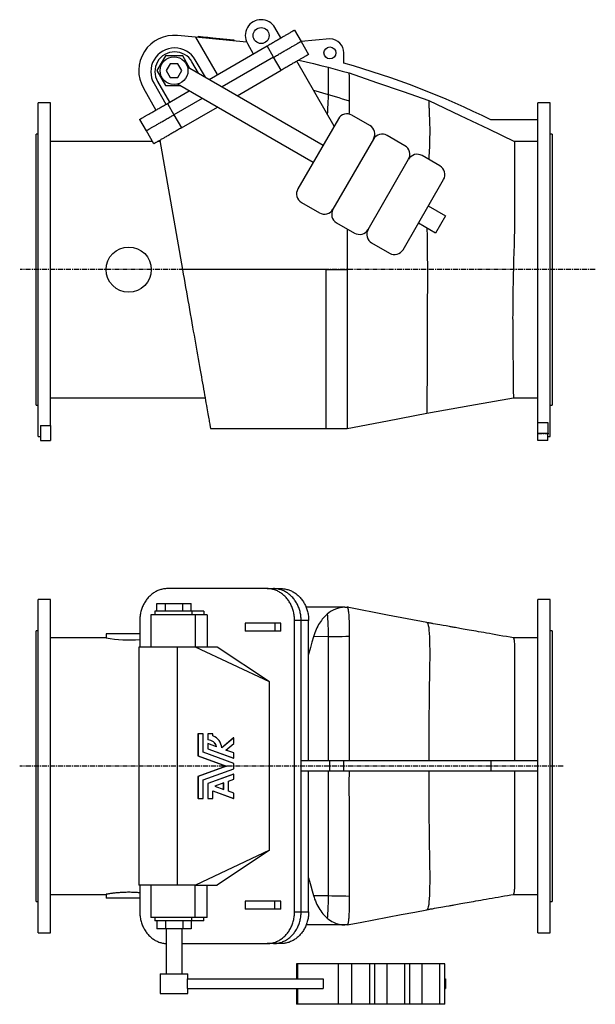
# Model space of a CAD drawing. Extents: x 368 to 3208, y 162 to 2687.
# Tile 1 of 2: x 368 to 1818, y 162 to 2642. Entities that reach past the tile are written whole.
import ezdxf

# ---------------------------------------------------------------- set-up
doc = ezdxf.new("R2010")
doc.units = 0
doc.linetypes.add('CENTERX2', pattern=[20.32, 12.7, -2.54, 2.54, -2.54])
doc.layers.get('0').update_dxf_attribs({"linetype": 'CONTINUOUS'})
doc.layers.add('FORMAT', color=7, linetype='CONTINUOUS')

msp = doc.modelspace()

# ---------------------------------------------------------------- linework, layer by layer
at = {"color": 7, "linetype": 'CONTINUOUS'}
for p, q in [((1025.5, 2596.4), (1010.5, 2622.4)), ((1060.1, 2616.4), (1076.6, 2587.8)), ((811, 2598.2), (765.2, 2602.6)), ((811, 2598.2), (865.3, 2504)), ((939.5, 2585.8), (811, 2598.2)), ((817.2, 2600.6), (816.9, 2597.6)), ((817.2, 2600.6), (829.7, 2599.4)), ((829.7, 2599.4), (829.4, 2596.4)), ((829.7, 2599.4), (842.1, 2598.2)), ((842.1, 2598.2), (841.8, 2595.2)), ((842.1, 2598.2), (854.6, 2597)), ((854.6, 2597), (854.3, 2594)), ((854.6, 2597), (906.8, 2591.9)), ((906.8, 2591.9), (906.5, 2588.9)), ((941.2, 2582.4), (956.2, 2556.4)), ((1149.3, 2593.8), (1076.6, 2587.8)), ((1076.6, 2587.8), (1095.6, 2554.9)), ((844.7, 2492), (990.9, 2576.4)), ((1007.4, 2547.8), (990.9, 2576.4)), ((1184.3, 2532.8), (1184.3, 2558.8)), ((735.1, 2551.5), (713.4, 2514)), ((778.4, 2551.5), (735.1, 2551.5)), ((746.9, 2531), (737.1, 2514)), ((766.5, 2531), (746.9, 2531)), ((776.3, 2514), (766.5, 2531)), ((796.7, 2519.8), (778.4, 2551.5)), ((818.3, 2507.3), (801.5, 2536.4)), ((835.6, 2497.3), (810.2, 2541.4)), ((1007.4, 2547.8), (877.7, 2473)), ((1026.4, 2514.9), (1007.4, 2547.8)), ((1159.8, 2374.2), (1065.5, 2537.6)), ((713.4, 2514), (735.1, 2476.5)), ((737.1, 2514), (746.9, 2497)), ((766.5, 2497), (776.3, 2514)), ((790.4, 2523.4), (1132.1, 2326.1)), ((915.7, 2451), (1026.4, 2514.9)), ((706.2, 2481.4), (736.2, 2429.4)), ((714.9, 2486.4), (744.9, 2434.4)), ((746.9, 2497), (766.5, 2497)), ((679.6, 2469.5), (711.1, 2414.9)), ((735.1, 2476.5), (771.7, 2476.5)), ((739.7, 2431.4), (794.7, 2463.2)), ((1107.1, 2282.8), (765.4, 2480.1)), ((1107.6, 2464.6), (1144.9, 2454.2)), ((445.3, 2432.8), (414.3, 2432.8)), ((414.3, 2012.8), (414.3, 2432.8)), ((445.3, 1620.5), (445.3, 2432.8)), ((739.7, 2431.4), (756.2, 2402.8)), ((827.7, 2444.1), (756.2, 2402.8)), ((1704.3, 2432.8), (1673.3, 2432.8)), ((1673.3, 1627.9), (1673.3, 2432.8)), ((1704.3, 2012.8), (1704.3, 2432.8)), ((775.2, 2369.9), (865.7, 2422.2)), ((686.9, 2362.8), (670.4, 2391.4)), ((756.2, 2402.8), (775.2, 2369.9)), ((1170.6, 2392.8), (1068.6, 2216.1)), ((1249.8, 2376), (1204.7, 2402)), ((1673.3, 2389.8), (1554.9, 2389.8)), ((705.9, 2329.9), (686.9, 2362.8)), ((414.3, 2353.8), (409.3, 2353.8)), ((409.3, 2012.8), (409.3, 2353.8)), ((702.5, 2335.8), (445.3, 2335.8)), ((720.8, 2335.8), (716.2, 2335.8)), ((720.4, 2338.3), (777.8, 2012.8)), ((1258.9, 2341.8), (1156.9, 2165.1)), ((1338.1, 2325), (1293.1, 2351)), ((1673.3, 2335.6), (1614.5, 2335.6)), ((1709.3, 2353.8), (1704.3, 2353.8)), ((1709.3, 2353.8), (1709.3, 1671.8)), ((1245.2, 2114.1), (1347.2, 2290.8)), ((1426.4, 2274), (1381.4, 2300)), ((1333.6, 2063.1), (1435.6, 2239.8)), ((1077.7, 2182), (1122.8, 2156)), ((1397.1, 2173.1), (1440.4, 2148.1)), ((1440.4, 2148.1), (1415.4, 2104.8)), ((1166.1, 2131), (1211.1, 2105)), ((1192.5, 2115.7), (1192.5, 2012.8)), ((1415.4, 2104.8), (1372.1, 2129.8)), ((1254.4, 2080), (1299.4, 2054)), ((409.3, 1671.8), (409.3, 2012.8)), ((414.3, 1592.8), (414.3, 2012.8)), ((1139.3, 2012.8), (777.8, 2012.8)), ((1139.3, 2012.8), (1139.3, 1612.8)), ((1139.3, 2012.8), (1192.5, 2012.8)), ((1704.3, 1592.8), (1704.3, 2012.8)), ((445.3, 1689.8), (834.7, 1689.8)), ((1611.3, 1689.8), (1673.3, 1689.8)), ((409.3, 1671.8), (414.3, 1671.8)), ((1704.3, 1671.8), (1709.3, 1671.8)), ((420.3, 1620.5), (445.3, 1620.5)), ((420.3, 1620.5), (420.3, 1582.8)), ((445.3, 1620.5), (445.3, 1582.8)), ((848.3, 1612.8), (1139.3, 1612.8)), ((1139.3, 1612.8), (1192.5, 1612.8)), ((1673.3, 1600.4), (1673.3, 1627.9)), ((1673.3, 1627.9), (1698.3, 1627.9)), ((1698.3, 1627.9), (1698.3, 1600.4)), ((414.3, 1592.8), (420.3, 1592.8)), ((1673.3, 1582.8), (1673.3, 1600.4)), ((1698.3, 1600.4), (1673.3, 1600.4)), ((1698.3, 1582.8), (1698.3, 1600.4)), ((1698.3, 1592.8), (1704.3, 1592.8)), ((420.3, 1582.8), (445.3, 1582.8)), ((1698.3, 1582.8), (1673.3, 1582.8)), ((990.9, 1209.2), (739.7, 1209.2)), ((990.9, 1209.2), (1007.4, 1209.2)), ((1007.4, 1209.2), (1026.4, 1209.2)), ((445.3, 1182.2), (414.3, 1182.2)), ((414.3, 342.2), (414.3, 1182.2)), ((445.3, 342.2), (445.3, 1182.2)), ((713.4, 1152.2), (713.4, 1172.2)), ((713.4, 1172.2), (735.1, 1172.2)), ((735.1, 1152.2), (735.1, 1172.2)), ((735.1, 1172.2), (778.4, 1172.2)), ((778.4, 1152.2), (778.4, 1172.2)), ((778.4, 1172.2), (800, 1172.2)), ((800, 1152.2), (800, 1172.2)), ((1704.3, 1182.2), (1673.3, 1182.2)), ((1673.3, 342.2), (1673.3, 1182.2)), ((1704.3, 342.2), (1704.3, 1182.2)), ((698.2, 1143.2), (698.2, 1062.2)), ((810.2, 1143.2), (698.2, 1143.2)), ((708.2, 1152.2), (708.2, 1143.2)), ((801.5, 1152.2), (708.2, 1152.2)), ((831.5, 1152.2), (801.5, 1152.2)), ((801.5, 1152.2), (801.5, 1143.2)), ((840.2, 1143.2), (810.2, 1143.2)), ((810.2, 1143.2), (810.2, 1062.2)), ((831.5, 1152.2), (831.5, 1143.2)), ((840.2, 1143.2), (840.2, 1062.2)), ((1186.5, 1162.2), (1089.5, 1162.2)), ((1186.5, 1162.2), (1192.5, 1162.2)), ((1195.5, 1162.2), (1192.5, 1162.2)), ((1195.5, 1162.2), (1195.5, 1161.6)), ((670.4, 1129.2), (670.4, 1062.2)), ((935.9, 1122.2), (935.9, 1102.2)), ((1010.5, 1122.2), (935.9, 1122.2)), ((1025.5, 1122.2), (1010.5, 1122.2)), ((1010.5, 1122.2), (1010.5, 1102.2)), ((1025.5, 1102.2), (1025.5, 1122.2)), ((1060.1, 395.2), (1060.1, 1129.2)), ((1076.6, 1129.2), (1060.1, 1129.2)), ((1076.6, 775.2), (1076.6, 1129.2)), ((1095.6, 1129.2), (1076.6, 1129.2)), ((1095.6, 775.2), (1095.6, 1129.2)), ((1393.6, 1123.8), (1393.6, 1123.8)), ((414.3, 1103.2), (409.3, 1103.2)), ((409.3, 421.2), (409.3, 1103.2)), ((585.3, 1095.2), (585.3, 1085.2)), ((670.4, 1095.2), (585.3, 1095.2)), ((1010.5, 1102.2), (935.9, 1102.2)), ((1025.5, 1102.2), (1010.5, 1102.2)), ((1709.3, 1103.2), (1704.3, 1103.2)), ((1709.3, 1103.2), (1709.3, 421.2)), ((585.3, 1085.2), (445.3, 1085.2)), ((1144.9, 1088.5), (1107.6, 1087.8)), ((1673.3, 1085.2), (1611.3, 1085.2)), ((667.7, 1062.2), (667.7, 462.2)), ((765.2, 1062.2), (667.7, 1062.2)), ((811, 1062.2), (765.2, 1062.2)), ((765.2, 462.2), (765.2, 1062.2)), ((997.4, 974.2), (811, 1062.2)), ((865.3, 1062.2), (811, 1062.2)), ((997.4, 974.2), (865.3, 1062.2)), ((997.4, 550.2), (997.4, 974.2)), ((816.9, 843.5), (816.9, 788.2)), ((817.2, 843.5), (816.9, 843.5)), ((817.2, 843.5), (817.2, 788.2)), ((829.7, 843.5), (817.2, 843.5)), ((829.7, 797), (829.7, 843.5)), ((841.8, 843.5), (841.8, 828.2)), ((842.1, 843.5), (841.8, 843.5)), ((842.1, 843.5), (842.1, 828.2)), ((854.6, 843.5), (842.1, 843.5)), ((854.6, 838.4), (854.6, 843.5)), ((842.1, 828.2), (841.8, 828.2)), ((841.8, 819), (841.8, 805.7)), ((842.1, 819), (841.8, 819)), ((842.1, 819), (842.1, 805.7)), ((863.9, 811), (842.1, 819)), ((906.5, 833.3), (876.9, 808.3)), ((906.8, 833.3), (876.9, 808.1)), ((887.4, 802.4), (906.8, 818.8)), ((906.8, 833.3), (906.5, 833.3)), ((906.8, 818.8), (906.8, 833.3)), ((906.8, 768.8), (829.7, 797)), ((841.8, 805.7), (906.5, 782.1)), ((842.1, 805.7), (841.8, 805.7)), ((842.1, 805.7), (906.8, 782.1)), ((906.8, 795.3), (887.4, 802.4)), ((906.8, 782.1), (906.8, 795.3)), ((816.9, 788.2), (888.1, 762.2)), ((817.2, 788.2), (816.9, 788.2)), ((817.2, 788.2), (888.4, 762.2)), ((906.8, 782.1), (906.5, 782.1)), ((1076.6, 749.2), (1076.6, 775.2)), ((1149.3, 775.2), (1076.6, 775.2)), ((1149.3, 749.2), (1149.3, 775.2)), ((1184.3, 775.2), (1149.3, 775.2)), ((1184.3, 749.2), (1184.3, 775.2)), ((1554.9, 775.2), (1184.3, 775.2)), ((1554.9, 775.2), (1554.9, 749.2)), ((1673.3, 775.2), (1554.9, 775.2)), ((888.1, 762.2), (816.9, 736.2)), ((888.4, 762.2), (817.2, 736.2)), ((829.7, 727.4), (906.8, 755.6)), ((888.4, 762.2), (888.1, 762.2)), ((906.8, 755.6), (906.8, 768.8)), ((1149.3, 749.2), (1076.6, 749.2)), ((1076.6, 395.2), (1076.6, 749.2)), ((1095.6, 395.2), (1095.6, 749.2)), ((1184.3, 749.2), (1149.3, 749.2)), ((1554.9, 749.2), (1184.3, 749.2)), ((1673.3, 749.2), (1554.9, 749.2)), ((816.9, 736.2), (816.9, 681)), ((817.2, 736.2), (816.9, 736.2)), ((817.2, 736.2), (817.2, 681)), ((829.7, 681), (829.7, 727.4)), ((906.5, 742.3), (841.8, 718.7)), ((906.8, 742.3), (842.1, 718.7)), ((881.7, 719.9), (859, 711.6)), ((881.4, 703.4), (881.4, 719.8)), ((881.7, 703.3), (881.7, 719.9)), ((894.1, 724.4), (906.8, 729.1)), ((894.1, 698.7), (894.1, 724.4)), ((906.8, 742.3), (906.5, 742.3)), ((906.8, 729.1), (906.8, 742.3)), ((841.8, 718.7), (841.8, 681)), ((842.1, 718.7), (841.8, 718.7)), ((842.1, 718.7), (842.1, 681)), ((854.6, 700.1), (906.8, 681)), ((854.6, 681), (854.6, 700.1)), ((854.6, 700), (906.5, 681)), ((859, 711.6), (881.7, 703.3)), ((906.8, 694.1), (894.1, 698.7)), ((817.2, 681), (816.9, 681)), ((817.2, 681), (829.7, 681)), ((842.1, 681), (841.8, 681)), ((842.1, 681), (854.6, 681)), ((906.8, 681), (906.5, 681)), ((906.8, 681), (906.8, 694.1)), ((997.4, 550.2), (811, 462.2)), ((997.4, 550.2), (865.3, 462.2)), ((765.2, 462.2), (667.7, 462.2)), ((670.4, 462.2), (670.4, 395.2)), ((698.2, 462.2), (698.2, 381.2)), ((811, 462.2), (765.2, 462.2)), ((810.2, 381.2), (810.2, 462.2)), ((811, 462.2), (865.3, 462.2)), ((840.2, 381.2), (840.2, 462.2)), ((445.3, 439.2), (585.3, 439.2)), ((585.3, 439.2), (585.3, 429.2)), ((670.4, 429.2), (585.3, 429.2)), ((935.9, 422.2), (935.9, 402.2)), ((1010.5, 422.2), (935.9, 422.2)), ((1025.5, 422.2), (1010.5, 422.2)), ((1010.5, 402.2), (1010.5, 422.2)), ((1025.5, 402.2), (1025.5, 422.2)), ((1107.6, 436.6), (1144.9, 435.9)), ((1611.3, 439.2), (1673.3, 439.2)), ((409.3, 421.2), (414.3, 421.2)), ((1010.5, 402.2), (935.9, 402.2)), ((1025.5, 402.2), (1010.5, 402.2)), ((1704.3, 421.2), (1709.3, 421.2)), ((810.2, 381.2), (698.2, 381.2)), ((708.2, 381.2), (708.2, 372.2)), ((801.5, 372.2), (708.2, 372.2)), ((713.4, 372.2), (713.4, 352.2)), ((735.1, 372.2), (735.1, 352.2)), ((778.4, 372.2), (778.4, 352.2)), ((800, 372.2), (800, 352.2)), ((801.5, 372.2), (801.5, 381.2)), ((831.5, 372.2), (801.5, 372.2)), ((840.2, 381.2), (810.2, 381.2)), ((831.5, 372.2), (831.5, 381.2)), ((1060.1, 395.2), (1076.6, 395.2)), ((1076.6, 395.2), (1095.6, 395.2)), ((735.1, 352.2), (713.4, 352.2)), ((778.4, 352.2), (735.1, 352.2)), ((736.7, 352.2), (736.7, 239.2)), ((776.7, 239.2), (776.7, 352.2)), ((800, 352.2), (778.4, 352.2)), ((1186.5, 362.2), (1089.5, 362.2)), ((1192.5, 362.2), (1186.5, 362.2)), ((1195.5, 362.2), (1192.5, 362.2)), ((1195.5, 362.8), (1195.5, 362.2)), ((414.3, 342.2), (445.3, 342.2)), ((1673.3, 342.2), (1704.3, 342.2)), ((776.7, 315.2), (990.9, 315.2)), ((1007.4, 315.2), (990.9, 315.2)), ((1026.4, 315.2), (1007.4, 315.2)), ((1065.2, 264.2), (1065.2, 226.7)), ((1068.6, 264.2), (1065.2, 264.2)), ((1170.6, 264.2), (1068.6, 264.2)), ((1068.6, 226.7), (1068.6, 264.2)), ((1204.7, 264.2), (1170.6, 264.2)), ((1170.6, 162.2), (1170.6, 264.2)), ((1249.8, 264.2), (1204.7, 264.2)), ((1204.7, 162.2), (1204.7, 264.2)), ((1262.3, 264.2), (1249.8, 264.2)), ((1249.8, 162.2), (1249.8, 264.2)), ((1262.3, 162.2), (1262.3, 264.2)), ((1293.1, 264.2), (1262.3, 264.2)), ((1338.1, 264.2), (1293.1, 264.2)), ((1293.1, 162.2), (1293.1, 264.2)), ((1350.6, 264.2), (1338.1, 264.2)), ((1338.1, 162.2), (1338.1, 264.2)), ((1350.6, 162.2), (1350.6, 264.2)), ((1381.4, 264.2), (1350.6, 264.2)), ((1426.4, 264.2), (1381.4, 264.2)), ((1381.4, 162.2), (1381.4, 264.2)), ((1438.9, 264.2), (1426.4, 264.2)), ((1426.4, 162.2), (1426.4, 264.2)), ((1438.9, 162.2), (1438.9, 264.2)), ((721.7, 239.2), (721.7, 189.2)), ((721.7, 239.2), (726.4, 239.2)), ((726.4, 239.2), (791.7, 239.2)), ((790.4, 201.7), (790.4, 226.7)), ((790.4, 226.7), (1132.1, 226.7)), ((791.7, 226.7), (791.7, 239.2)), ((1132.1, 226.7), (1132.1, 201.7)), ((1438.9, 226.7), (1440.4, 226.7)), ((1440.4, 226.7), (1440.4, 201.7)), ((790.4, 201.7), (1132.1, 201.7)), ((791.7, 189.2), (791.7, 201.7)), ((1065.2, 201.7), (1065.2, 162.2)), ((1068.6, 162.2), (1068.6, 201.7)), ((1438.9, 201.7), (1440.4, 201.7)), ((721.7, 189.2), (726.4, 189.2)), ((726.4, 189.2), (791.7, 189.2)), ((1068.6, 162.2), (1065.2, 162.2)), ((1170.6, 162.2), (1068.6, 162.2)), ((1204.7, 162.2), (1170.6, 162.2)), ((1249.8, 162.2), (1204.7, 162.2)), ((1262.3, 162.2), (1249.8, 162.2)), ((1293.1, 162.2), (1262.3, 162.2)), ((1338.1, 162.2), (1293.1, 162.2)), ((1350.6, 162.2), (1338.1, 162.2)), ((1381.4, 162.2), (1350.6, 162.2)), ((1426.4, 162.2), (1381.4, 162.2)), ((1438.9, 162.2), (1426.4, 162.2))]:
    msp.add_line(p, q, dxfattribs=at)
for points in [[(990.9, 2576.4), (993.3, 2577.8), (995.7, 2579.2), (998.1, 2580.6), (1000.5, 2582), (1002.9, 2583.4), (1005.3, 2584.7), (1007.6, 2586.1), (1009.9, 2587.4), (1012.3, 2588.8), (1014.5, 2590.1), (1016.8, 2591.4), (1019, 2592.7), (1021.2, 2594), (1023.4, 2595.2), (1025.5, 2596.4), (1027.6, 2597.6), (1029.6, 2598.8), (1031.6, 2599.9), (1033.5, 2601), (1035.4, 2602.1), (1037.2, 2603.2), (1039, 2604.2), (1040.7, 2605.2), (1042.3, 2606.1), (1043.9, 2607.1), (1045.4, 2607.9), (1046.9, 2608.8), (1048.3, 2609.6), (1049.6, 2610.3), (1050.9, 2611.1), (1052, 2611.7), (1053.1, 2612.4), (1054.1, 2613), (1055.1, 2613.5), (1056, 2614), (1056.7, 2614.5), (1057.5, 2614.9), (1058.1, 2615.2), (1058.6, 2615.5), (1059.1, 2615.8), (1059.5, 2616), (1059.8, 2616.2), (1060, 2616.3), (1060.1, 2616.4), (1060.1, 2616.4)], [(1007.4, 2547.8), (1009.8, 2549.2), (1012.2, 2550.6), (1014.6, 2552), (1017, 2553.4), (1019.4, 2554.8), (1021.8, 2556.2), (1024.1, 2557.5), (1026.4, 2558.9), (1028.8, 2560.2), (1031, 2561.5), (1033.3, 2562.8), (1035.5, 2564.1), (1037.7, 2565.4), (1039.9, 2566.6), (1042, 2567.8), (1044.1, 2569), (1046.1, 2570.2), (1048.1, 2571.3), (1050, 2572.5), (1051.9, 2573.5), (1053.7, 2574.6), (1055.5, 2575.6), (1057.2, 2576.6), (1058.8, 2577.6), (1060.4, 2578.5), (1061.9, 2579.4), (1063.4, 2580.2), (1064.8, 2581), (1066.1, 2581.8), (1067.4, 2582.5), (1068.5, 2583.2), (1069.6, 2583.8), (1070.6, 2584.4), (1071.6, 2584.9), (1072.5, 2585.4), (1073.2, 2585.9), (1074, 2586.3), (1074.6, 2586.6), (1075.1, 2587), (1075.6, 2587.2), (1076, 2587.4), (1076.3, 2587.6), (1076.5, 2587.7), (1076.6, 2587.8), (1076.6, 2587.8)], [(1095.6, 2554.9), (1095.6, 2554.9), (1095.5, 2554.8), (1095.3, 2554.7), (1095, 2554.5), (1094.6, 2554.3), (1094.1, 2554.1), (1093.6, 2553.7), (1093, 2553.4), (1092.2, 2553), (1091.5, 2552.5), (1090.6, 2552), (1089.6, 2551.5), (1088.6, 2550.9), (1087.5, 2550.2), (1086.4, 2549.6), (1085.1, 2548.8), (1083.8, 2548.1), (1082.4, 2547.3), (1080.9, 2546.4), (1079.4, 2545.6), (1077.8, 2544.7), (1076.2, 2543.7), (1074.5, 2542.7), (1072.7, 2541.7), (1070.9, 2540.6), (1069, 2539.6), (1067.1, 2538.4), (1065.1, 2537.3), (1063.1, 2536.1), (1061, 2534.9), (1058.9, 2533.7), (1056.7, 2532.5), (1054.5, 2531.2), (1052.3, 2529.9), (1050, 2528.6), (1047.8, 2527.3), (1045.4, 2526), (1043.1, 2524.6), (1040.8, 2523.2), (1038.4, 2521.9), (1036, 2520.5), (1033.6, 2519.1), (1031.2, 2517.7), (1028.8, 2516.3), (1026.4, 2514.9)], [(1071, 2540.7), (1089.6, 2536.4), (1108.1, 2531.9), (1126.6, 2527.3), (1145.1, 2522.7)], [(1145.1, 2522.7), (1145.1, 2522.2), (1145.1, 2521.4), (1145.1, 2520.3), (1145.1, 2518.8), (1145.1, 2517), (1145.1, 2514.8), (1145.1, 2512.3), (1145.1, 2509.4), (1145.1, 2506.4), (1145.1, 2503.2), (1145.1, 2499.6), (1145.1, 2495.8), (1145.1, 2491.6), (1145.1, 2487.2), (1145.1, 2482.5), (1145.1, 2477.5), (1145.1, 2472.1), (1145, 2466.4), (1145, 2460.4), (1145.1, 2454.2)], [(1145.1, 2522.7), (1162.5, 2518), (1180.5, 2513), (1197.4, 2508.2)], [(1197.4, 2508.2), (1197.4, 2507.9), (1197.3, 2507.6), (1197.3, 2507.2), (1197.3, 2506.6), (1197.3, 2505.4), (1197.4, 2503.9), (1197.4, 2502.1), (1197.4, 2500), (1197.4, 2497.5), (1197.4, 2494.7), (1197.4, 2491.7), (1197.4, 2488.3), (1197.5, 2484.6), (1197.5, 2480.6), (1197.6, 2476.1), (1197.6, 2471.2), (1197.7, 2466.1), (1197.7, 2460.6), (1197.8, 2454.8), (1197.9, 2450.7), (1197.9, 2446.5), (1198, 2442.1), (1198, 2437.6)], [(1197.4, 2508.2), (1266.6, 2484.3), (1333.6, 2461.2), (1398.1, 2439)], [(670.4, 2391.4), (670.5, 2391.4), (670.6, 2391.5), (670.8, 2391.6), (671.1, 2391.8), (671.5, 2392), (671.9, 2392.3), (672.5, 2392.6), (673.1, 2393), (673.8, 2393.4), (674.6, 2393.8), (675.5, 2394.3), (676.4, 2394.9), (677.4, 2395.5), (678.5, 2396.1), (679.7, 2396.8), (681, 2397.5), (682.3, 2398.3), (683.7, 2399.1), (685.1, 2399.9), (686.6, 2400.8), (688.2, 2401.7), (689.9, 2402.6), (691.6, 2403.6), (693.3, 2404.7), (695.2, 2405.7), (697.1, 2406.8), (699, 2407.9), (701, 2409), (703, 2410.2), (705.1, 2411.4), (707.2, 2412.6), (709.3, 2413.9), (711.5, 2415.1), (713.8, 2416.4), (716, 2417.7), (718.3, 2419.1), (720.6, 2420.4), (722.9, 2421.7), (725.3, 2423.1), (727.7, 2424.5), (730.1, 2425.8), (732.5, 2427.2), (734.9, 2428.6), (737.3, 2430), (739.7, 2431.4)], [(1145.1, 2454.2), (1145, 2451.6), (1144.8, 2448.9), (1144.7, 2445.8), (1144.5, 2442.5), (1144.3, 2438.9), (1144.1, 2435.1), (1143.9, 2431.3), (1143.7, 2427.3), (1143.5, 2423.1), (1143.3, 2418.7), (1143.1, 2414.1), (1142.8, 2409.3), (1142.6, 2404.2)], [(1145.1, 2454.2), (1153.9, 2451.5), (1162.8, 2448.8), (1171.6, 2446.1), (1180.4, 2443.3), (1189.2, 2440.5), (1198, 2437.6)], [(1198, 2437.6), (1198, 2435.1), (1198, 2432.4), (1198, 2429.5), (1197.9, 2426.3), (1197.8, 2422.9), (1197.7, 2419.3), (1197.6, 2415.8), (1197.5, 2412.3), (1197.4, 2408.5), (1197.3, 2404.8)], [(1398.1, 2439), (1398.1, 2438.6), (1398.1, 2438), (1398.1, 2437.1), (1398.2, 2436), (1398.2, 2434.7), (1398.3, 2432.7), (1398.4, 2430.3), (1398.5, 2427.6), (1398.7, 2424.4), (1398.8, 2421.6), (1398.9, 2418.4), (1399, 2415), (1399.2, 2411.4), (1399.3, 2407.5), (1399.5, 2403.8), (1399.6, 2399.8), (1399.8, 2395.6), (1399.9, 2391.3), (1400.1, 2386.6), (1400.2, 2381.8), (1400.4, 2376.8), (1400.6, 2371.6), (1400.6, 2370.3)], [(1398.1, 2439), (1477.3, 2401.1), (1548.3, 2367.2), (1614.5, 2335.6)], [(686.9, 2362.8), (687, 2362.9), (687.1, 2362.9), (687.3, 2363.1), (687.6, 2363.2), (688, 2363.4), (688.4, 2363.7), (689, 2364), (689.6, 2364.4), (690.3, 2364.8), (691.1, 2365.2), (692, 2365.7), (692.9, 2366.3), (693.9, 2366.9), (695, 2367.5), (696.2, 2368.2), (697.5, 2368.9), (698.8, 2369.7), (700.2, 2370.5), (701.6, 2371.3), (703.1, 2372.2), (704.7, 2373.1), (706.4, 2374.1), (708.1, 2375.1), (709.8, 2376.1), (711.7, 2377.1), (713.6, 2378.2), (715.5, 2379.3), (717.5, 2380.5), (719.5, 2381.6), (721.6, 2382.8), (723.7, 2384.1), (725.8, 2385.3), (728, 2386.6), (730.3, 2387.9), (732.5, 2389.2), (734.8, 2390.5), (737.1, 2391.8), (739.4, 2393.2), (741.8, 2394.5), (744.2, 2395.9), (746.6, 2397.3), (749, 2398.7), (751.4, 2400), (753.8, 2401.4), (756.2, 2402.8)], [(775.2, 2369.9), (772.8, 2368.5), (770.4, 2367.1), (768, 2365.7), (765.6, 2364.4), (763.2, 2363), (760.8, 2361.6), (758.4, 2360.3), (756.1, 2358.9), (753.8, 2357.6), (751.5, 2356.2), (749.3, 2354.9), (747, 2353.7), (744.8, 2352.4), (742.7, 2351.1), (740.6, 2349.9), (738.5, 2348.7), (736.5, 2347.6), (734.5, 2346.4), (732.6, 2345.3), (730.7, 2344.2), (728.8, 2343.2), (727.1, 2342.1), (725.4, 2341.2), (723.7, 2340.2), (722.1, 2339.3), (720.6, 2338.4), (719.2, 2337.6), (717.8, 2336.8), (716.5, 2336), (715.2, 2335.3), (714, 2334.6), (712.9, 2334), (711.9, 2333.4), (711, 2332.8), (710.1, 2332.3), (709.3, 2331.9), (708.6, 2331.5), (708, 2331.1), (707.4, 2330.8), (707, 2330.5), (706.6, 2330.3), (706.3, 2330.1), (706.1, 2330), (706, 2330), (705.9, 2329.9)], [(1400.6, 2370.3), (1400.7, 2363.1), (1400.6, 2354.8), (1400.5, 2345.3), (1400.2, 2334.6), (1399.9, 2322.9), (1399.4, 2310.1), (1398.8, 2296.5), (1398.4, 2290.1)], [(1614.5, 2335.6), (1614.5, 2335.6), (1614.5, 2335.1), (1614.5, 2334.3), (1614.5, 2333.3), (1614.5, 2332.1), (1614.5, 2330.6), (1614.5, 2328.9), (1614.5, 2327), (1614.5, 2324.8), (1614.5, 2322.2), (1614.5, 2319.4), (1614.5, 2316.3), (1614.6, 2312.9), (1614.6, 2309.5), (1614.6, 2305.9), (1614.6, 2302), (1614.6, 2297.9), (1614.6, 2293.6), (1614.6, 2289.1), (1614.6, 2284.4), (1614.6, 2279.4), (1614.6, 2274), (1614.6, 2268.4), (1614.6, 2262.6), (1614.6, 2256.5), (1614.6, 2250.5), (1614.6, 2244.4), (1614.6, 2238.1), (1614.6, 2231.6), (1614.6, 2225), (1614.6, 2218.1), (1614.6, 2211.2), (1614.6, 2204.1), (1614.6, 2196.4), (1614.6, 2188.6), (1614.6, 2180.7), (1614.6, 2172.6), (1614.5, 2164.8), (1614.5, 2156.8), (1614.4, 2148.8), (1614.4, 2140.6), (1614.3, 2132.4), (1614.1, 2124), (1614, 2115.6), (1613.9, 2107.1), (1613.7, 2098.1), (1613.5, 2089), (1613.2, 2079.9), (1613, 2070.7), (1612.7, 2061.1), (1612.4, 2051.6), (1612.1, 2042), (1611.8, 2032.2), (1611.6, 2022.5), (1611.3, 2012.8), (1611.1, 2003.7), (1610.9, 1994.7), (1610.7, 1985.6), (1610.5, 1976.6), (1610.3, 1967.5), (1610.2, 1958.4), (1610, 1949.4), (1609.9, 1940.4), (1609.8, 1930.2), (1609.7, 1920.1), (1609.6, 1910), (1609.6, 1900.1), (1609.5, 1891.8), (1609.6, 1883.7), (1609.6, 1875.6), (1609.7, 1867.7), (1609.8, 1859.8), (1609.8, 1852), (1609.9, 1844.3), (1610, 1836.7), (1610, 1829.3), (1610.1, 1822), (1610.2, 1814.9), (1610.2, 1807.9), (1610.3, 1801.1), (1610.4, 1794.4), (1610.4, 1788), (1610.5, 1781.6), (1610.5, 1775.2), (1610.6, 1768.9), (1610.6, 1762.9), (1610.7, 1757), (1610.8, 1751.7), (1610.8, 1746.5), (1610.8, 1741.6), (1610.9, 1736.8), (1610.9, 1732.3), (1611, 1728), (1611, 1723.9), (1611.1, 1720), (1611.1, 1716.2), (1611.1, 1712.6), (1611.2, 1709.2), (1611.2, 1706.2), (1611.2, 1703.5), (1611.2, 1701), (1611.3, 1698.8), (1611.3, 1696.9), (1611.3, 1695.1), (1611.3, 1693.6), (1611.3, 1692.4), (1611.3, 1691.4), (1611.3, 1690.6), (1611.3, 1690.1), (1611.3, 1689.9), (1611.3, 1689.9)], [(1393.7, 2117.3), (1393.9, 2097.2), (1394.2, 2070), (1394.4, 2055.7), (1394.6, 2041.4), (1394.9, 2027.1), (1394.9, 2012.8)], [(777.8, 2012.8), (779.8, 2001.6), (781.7, 1990.5), (783.7, 1979.3), (785.7, 1968.1), (787.6, 1957), (789.6, 1946), (791.5, 1935), (793.5, 1924), (795.5, 1912.6), (797.5, 1901.2), (799.5, 1889.9), (801.4, 1878.8), (803.3, 1868.3), (805.1, 1857.9), (806.9, 1847.6), (808.7, 1837.4), (810.5, 1827.4), (812.2, 1817.5), (813.9, 1807.8), (815.6, 1798.2), (817.4, 1788.3), (819.1, 1778.6), (820.8, 1769.1), (822.4, 1759.8), (823.9, 1751.3), (825.4, 1742.9), (826.8, 1734.8), (828.2, 1726.9), (829.6, 1719.1), (830.9, 1711.7), (832.2, 1704.4), (833.4, 1697.4), (834.7, 1690.3), (835.9, 1683.4), (837, 1676.9), (838.1, 1670.6), (839.1, 1665), (840.1, 1659.7), (841, 1654.6), (841.8, 1649.8), (842.6, 1645.3), (843.3, 1641.1), (844, 1637.1), (844.7, 1633.5), (845.3, 1629.9), (845.9, 1626.7), (846.4, 1623.8), (846.8, 1621.3), (847.2, 1619.2), (847.5, 1617.4), (847.8, 1615.9), (848, 1614.7), (848.2, 1613.8), (848.3, 1613.2), (848.3, 1612.9), (848.3, 1612.9)], [(1192.5, 2012.8), (1192.5, 2001.5), (1192.5, 1990.1), (1192.5, 1978.8), (1192.5, 1967.5), (1192.5, 1956.3), (1192.5, 1944.8), (1192.5, 1933.4), (1192.5, 1922.1), (1192.5, 1910.8), (1192.5, 1899.7), (1192.5, 1888.8), (1192.5, 1878.1), (1192.5, 1867.5), (1192.5, 1856.9), (1192.5, 1846.5), (1192.5, 1836.1), (1192.5, 1825.8), (1192.5, 1815.6), (1192.5, 1805.6), (1192.5, 1795.8), (1192.5, 1786.6), (1192.5, 1777.5), (1192.5, 1768.7), (1192.5, 1760), (1192.5, 1751.5), (1192.5, 1743.3), (1192.5, 1735.2), (1192.5, 1727.3), (1192.5, 1719.3), (1192.5, 1711.5), (1192.5, 1704), (1192.5, 1696.8), (1192.5, 1690.1), (1192.5, 1683.7), (1192.5, 1677.5), (1192.5, 1671.7), (1192.5, 1666), (1192.5, 1660.6), (1192.5, 1655.5), (1192.5, 1650.7), (1192.5, 1645.9), (1192.5, 1641.4), (1192.5, 1637.3), (1192.5, 1633.4), (1192.5, 1630.1), (1192.5, 1627), (1192.5, 1624.2), (1192.5, 1621.8), (1192.5, 1619.6), (1192.5, 1617.7), (1192.5, 1616.2), (1192.5, 1614.9), (1192.5, 1613.9), (1192.5, 1613.2), (1192.5, 1612.9), (1192.5, 1612.9)], [(1394.9, 2012.8), (1394.9, 2003.5), (1394.8, 1994.1), (1394.8, 1984.8), (1394.7, 1975.5), (1394.7, 1966.1), (1394.7, 1956.7), (1394.6, 1947.4), (1394.6, 1938.1), (1394.6, 1928.4), (1394.5, 1918.7), (1394.5, 1909.1), (1394.4, 1899.5), (1394.4, 1890.1), (1394.4, 1880.8), (1394.3, 1871.5), (1394.3, 1862.4), (1394.3, 1852.9), (1394.2, 1843.5), (1394.2, 1834.3), (1394.1, 1825.3), (1394.1, 1817.6), (1394.1, 1810), (1394.1, 1802.6), (1394, 1795.3), (1394, 1788), (1394, 1780.9), (1393.9, 1774), (1393.9, 1767.2), (1393.9, 1760.3), (1393.9, 1753.6), (1393.8, 1747.1), (1393.8, 1740.8), (1393.8, 1734.6), (1393.8, 1728.6), (1393.8, 1722.7), (1393.7, 1717), (1393.7, 1711.6), (1393.7, 1706.4), (1393.7, 1702.3), (1393.7, 1698.3), (1393.7, 1694.5), (1393.6, 1691.7), (1393.6, 1691.1), (1393.6, 1690.9), (1393.6, 1690.8), (1393.7, 1690.6)], [(1393.7, 1690.6), (1393.7, 1690.5), (1393.7, 1690.4), (1393.5, 1688.7), (1393.4, 1687), (1393.5, 1685.4), (1393.6, 1683.9), (1393.6, 1682.3), (1393.6, 1678.6), (1393.6, 1675.2), (1393.6, 1671.9), (1393.5, 1668.9), (1393.5, 1666.2), (1393.5, 1663.6), (1393.5, 1661.2), (1393.5, 1659), (1393.5, 1657.1), (1393.5, 1655.4), (1393.5, 1654.2), (1393.5, 1653.1), (1393.5, 1652.3), (1393.5, 1651.7), (1393.5, 1651.3), (1393.5, 1651.2)], [(1393.5, 1651.2), (1501.4, 1670.4), (1611.4, 1689.8)], [(1192.5, 1612.8), (1294.1, 1632.2), (1393.5, 1651.2)], [(739.7, 1209.2), (737.3, 1209.2), (734.9, 1209), (732.5, 1208.8), (730.1, 1208.4), (727.7, 1208), (725.3, 1207.5), (722.9, 1206.8), (720.6, 1206.1), (718.3, 1205.3), (716, 1204.4), (713.8, 1203.4), (711.5, 1202.3), (709.3, 1201.1), (707.2, 1199.8), (705.1, 1198.5), (703, 1197.1), (701, 1195.5), (699, 1193.9), (697.1, 1192.2), (695.2, 1190.5), (693.3, 1188.7), (691.6, 1186.8), (689.9, 1184.8), (688.2, 1182.7), (686.6, 1180.6), (685.1, 1178.5), (683.7, 1176.2), (682.3, 1173.9), (681, 1171.6), (679.7, 1169.2), (678.5, 1166.8), (677.4, 1164.3), (676.4, 1161.7), (675.5, 1159.2), (674.6, 1156.6), (673.8, 1153.9), (673.1, 1151.3), (672.5, 1148.6), (671.9, 1145.8), (671.5, 1143.1), (671.1, 1140.3), (670.8, 1137.6), (670.6, 1134.8), (670.5, 1132), (670.4, 1129.2)], [(1060.1, 1129.2), (1060.1, 1132), (1060, 1134.8), (1059.8, 1137.6), (1059.5, 1140.3), (1059.1, 1143.1), (1058.6, 1145.8), (1058.1, 1148.6), (1057.5, 1151.3), (1056.7, 1153.9), (1056, 1156.6), (1055.1, 1159.2), (1054.1, 1161.7), (1053.1, 1164.3), (1052, 1166.8), (1050.9, 1169.2), (1049.6, 1171.6), (1048.3, 1173.9), (1046.9, 1176.2), (1045.4, 1178.5), (1043.9, 1180.6), (1042.3, 1182.7), (1040.7, 1184.8), (1039, 1186.8), (1037.2, 1188.7), (1035.4, 1190.5), (1033.5, 1192.2), (1031.6, 1193.9), (1029.6, 1195.5), (1027.6, 1197.1), (1025.5, 1198.5), (1023.4, 1199.8), (1021.2, 1201.1), (1019, 1202.3), (1016.8, 1203.4), (1014.5, 1204.4), (1012.3, 1205.3), (1009.9, 1206.1), (1007.6, 1206.8), (1005.3, 1207.5), (1002.9, 1208), (1000.5, 1208.4), (998.1, 1208.8), (995.7, 1209), (993.3, 1209.2), (990.9, 1209.2)], [(1076.6, 1129.2), (1076.6, 1132), (1076.5, 1134.8), (1076.3, 1137.6), (1076, 1140.3), (1075.6, 1143.1), (1075.1, 1145.8), (1074.6, 1148.6), (1074, 1151.3), (1073.2, 1153.9), (1072.5, 1156.6), (1071.6, 1159.2), (1070.6, 1161.7), (1069.6, 1164.3), (1068.5, 1166.8), (1067.4, 1169.2), (1066.1, 1171.6), (1064.8, 1173.9), (1063.4, 1176.2), (1061.9, 1178.5), (1060.4, 1180.6), (1058.8, 1182.7), (1057.2, 1184.8), (1055.5, 1186.8), (1053.7, 1188.7), (1051.9, 1190.5), (1050, 1192.2), (1048.1, 1193.9), (1046.1, 1195.5), (1044.1, 1197.1), (1042, 1198.5), (1039.9, 1199.8), (1037.7, 1201.1), (1035.5, 1202.3), (1033.3, 1203.4), (1031, 1204.4), (1028.8, 1205.3), (1026.4, 1206.1), (1024.1, 1206.8), (1021.8, 1207.5), (1019.4, 1208), (1017, 1208.4), (1014.6, 1208.8), (1012.2, 1209), (1009.8, 1209.2), (1007.4, 1209.2)], [(1026.4, 1209.2), (1028.8, 1209.2), (1031.2, 1209), (1033.6, 1208.8), (1036, 1208.4), (1038.4, 1208), (1040.8, 1207.5), (1043.1, 1206.8), (1045.4, 1206.1), (1047.8, 1205.3), (1050, 1204.4), (1052.3, 1203.4), (1054.5, 1202.3), (1056.7, 1201.1), (1058.9, 1199.8), (1061, 1198.5), (1063.1, 1197.1), (1065.1, 1195.5), (1067.1, 1193.9), (1069, 1192.2), (1070.9, 1190.5), (1072.7, 1188.7), (1074.5, 1186.8), (1076.2, 1184.8), (1077.8, 1182.7), (1079.4, 1180.6), (1080.9, 1178.5), (1082.4, 1176.2), (1083.8, 1173.9), (1085.1, 1171.6), (1086.4, 1169.2), (1087.5, 1166.8), (1088.6, 1164.3), (1089.6, 1161.7), (1090.6, 1159.2), (1091.5, 1156.6), (1092.2, 1153.9), (1093, 1151.3), (1093.6, 1148.6), (1094.1, 1145.8), (1094.6, 1143.1), (1095, 1140.3), (1095.3, 1137.6), (1095.5, 1134.8), (1095.6, 1132), (1095.6, 1129.2)], [(1142.6, 1145.2), (1139.4, 1142.4), (1136.2, 1139.3), (1133.1, 1135.9), (1130.1, 1132.3), (1127.7, 1129.2), (1125.3, 1125.9), (1123, 1122.4), (1120.8, 1118.7), (1118.7, 1114.9), (1116.6, 1110.9), (1114.6, 1106.7), (1112.7, 1102.3), (1110.9, 1097.6), (1109.2, 1092.8), (1107.6, 1087.8)], [(1142.6, 1145.2), (1142.8, 1142), (1143.1, 1138.7), (1143.3, 1135.3), (1143.5, 1131.6), (1143.7, 1127.6), (1143.9, 1123.5), (1144.1, 1119.2), (1144.3, 1114.5), (1144.5, 1109.7), (1144.6, 1104.7), (1144.8, 1099.4), (1145, 1094), (1145.1, 1088.5)], [(1393.6, 1123.8), (1294.1, 1142.8), (1192.5, 1162.2)], [(1192.5, 1162.2), (1192.6, 1162.1), (1193, 1161.9), (1193.3, 1161.5), (1193.7, 1161), (1194.1, 1160), (1194.5, 1158.8), (1194.9, 1157.3), (1195.3, 1155.3), (1195.6, 1153.1), (1196, 1150.5), (1196.3, 1147.6), (1196.6, 1144.3), (1196.8, 1140.8), (1197.1, 1136.8), (1197.3, 1132.5), (1197.5, 1128), (1197.6, 1124.3), (1197.7, 1120.4), (1197.8, 1116.4), (1197.9, 1112.3), (1197.9, 1106.9), (1198, 1101.3), (1198, 1095.4), (1198, 1089.4)], [(1611.4, 1085.2), (1603.6, 1086.6), (1594.1, 1088.3), (1584.9, 1089.9), (1575.9, 1091.5), (1567.3, 1093), (1558.9, 1094.5), (1550.9, 1095.9), (1543.7, 1097.2), (1536.8, 1098.4), (1530.1, 1099.6), (1523.7, 1100.7), (1517.5, 1101.8), (1511.5, 1102.9), (1505.8, 1103.9), (1500.3, 1104.9), (1495.1, 1105.8), (1490.1, 1106.7), (1485.3, 1107.5), (1480.8, 1108.3), (1476.7, 1109.1), (1472.9, 1109.7), (1469.3, 1110.4), (1465.8, 1111), (1462.6, 1111.6), (1459.9, 1112), (1457.4, 1112.5), (1455, 1112.9), (1452.8, 1113.3), (1450.7, 1113.7), (1442.1, 1115.2), (1434.2, 1116.6), (1426.1, 1118), (1420.6, 1119), (1414.9, 1120), (1409.1, 1121), (1407.6, 1121.3), (1406, 1121.6), (1404.4, 1121.9), (1402.8, 1122.2), (1401, 1122.5), (1399.2, 1122.8), (1397.2, 1123.2), (1395.2, 1123.5), (1393.5, 1123.8)], [(1393.6, 1123.8), (1394.9, 1122.8), (1396.1, 1120.3), (1397.1, 1116.4), (1398, 1111), (1398.8, 1104.4), (1399.4, 1096.5), (1399.9, 1087.5), (1400.2, 1077.5), (1400.5, 1066.9), (1400.6, 1055.5), (1400.7, 1043.8), (1400.6, 1031.6)], [(1107.6, 1087.8), (1103.8, 1074.3), (1100, 1060.7), (1096.5, 1046.9), (1095.6, 1043.5)], [(1145.1, 1088.5), (1145, 1075.2), (1145, 1061.9), (1145, 1048.5), (1145.1, 1035), (1145.1, 1021.4), (1145.1, 1007.6), (1145.1, 993.7), (1145.1, 979.8), (1145.1, 965.7), (1145.1, 951.7), (1145.1, 937.3), (1145.1, 922.9), (1145.1, 908.4), (1145.1, 893.9), (1145.1, 879.3), (1145.1, 864.7), (1145.1, 850), (1145.1, 835.4), (1145.1, 820.4), (1145.1, 805.3), (1145.1, 790.3), (1145.1, 775.2)], [(1145.1, 1088.4), (1153.9, 1088.6), (1162.8, 1088.8), (1171.6, 1088.9), (1180.4, 1089.1), (1189.2, 1089.3), (1198, 1089.4)], [(1198, 1089.4), (1198, 1076), (1197.9, 1062.5), (1197.8, 1048.8), (1197.8, 1035.1), (1197.7, 1021.2), (1197.6, 1007.2), (1197.6, 993.1), (1197.5, 978.8), (1197.5, 964.6), (1197.5, 950.2), (1197.4, 936), (1197.4, 921.7), (1197.4, 907.3), (1197.4, 892.9), (1197.4, 878.5), (1197.4, 864), (1197.4, 849.5), (1197.4, 834.9), (1197.4, 820), (1197.4, 805.1), (1197.4, 790.2), (1197.4, 775.2)], [(1611.4, 1085.2), (1611.4, 1085.2), (1611.7, 1084.9), (1611.9, 1084.4), (1612.2, 1083.6), (1612.5, 1082.6), (1612.7, 1081.4), (1613, 1079.9), (1613.2, 1078.2), (1613.5, 1076.2), (1613.7, 1074), (1613.9, 1071), (1614, 1067.7), (1614.2, 1064.1), (1614.3, 1060.1), (1614.4, 1055.8), (1614.5, 1051.8), (1614.5, 1047.7), (1614.6, 1043.2), (1614.6, 1038.6), (1614.6, 1033.7), (1614.6, 1028.7), (1614.6, 1022.5), (1614.6, 1016), (1614.6, 1009.2), (1614.6, 1002.1), (1614.6, 994.8), (1614.6, 988.4), (1614.6, 981.7), (1614.6, 974.9), (1614.6, 967.9), (1614.6, 960.7), (1614.6, 953.4), (1614.6, 946.1), (1614.6, 938.7), (1614.6, 931.2), (1614.6, 923.5), (1614.6, 915.7), (1614.6, 907.8), (1614.6, 899.7), (1614.6, 891.6), (1614.6, 883), (1614.5, 874.2), (1614.5, 865.4), (1614.5, 856.4), (1614.5, 846.6), (1614.5, 836.7), (1614.5, 826.6), (1614.5, 816.6), (1614.5, 806.3), (1614.5, 796), (1614.5, 785.6), (1614.5, 775.2)], [(1400.6, 1031.6), (1400.5, 1019.5), (1400.2, 1007.1), (1400, 994.7), (1399.8, 982), (1399.6, 969.2), (1399.4, 956.3), (1399.3, 944.8), (1399.1, 933.3), (1399, 921.7), (1398.9, 910), (1398.8, 898.3), (1398.6, 886.4), (1398.5, 874.6), (1398.4, 862.7), (1398.4, 850.7), (1398.3, 838.7), (1398.2, 826), (1398.2, 813.4), (1398.1, 800.7), (1398.1, 787.9), (1398.1, 775.2)], [(1145.1, 749.2), (1145.1, 732.5), (1145.1, 715.7), (1145.1, 699), (1145.1, 682.3), (1145.1, 665.6), (1145.1, 648.8), (1145.1, 632.1), (1145.1, 615.5), (1145.1, 600.2), (1145.1, 585), (1145.1, 569.9), (1145.1, 554.8), (1145.1, 539.8), (1145.1, 524.9), (1145.1, 510), (1145.1, 495.3), (1145.1, 480.3), (1145, 465.4), (1145, 450.6), (1145.1, 436)], [(1197.4, 749.2), (1197.4, 739.6), (1197.3, 729.9), (1197.3, 720.2), (1197.3, 710.6), (1197.3, 694.8), (1197.4, 679), (1197.4, 663.2), (1197.4, 647.5), (1197.4, 631.8), (1197.4, 616.1), (1197.4, 600.6), (1197.4, 585.1), (1197.5, 569.6), (1197.5, 554.3), (1197.6, 538.4), (1197.6, 522.5), (1197.7, 506.8), (1197.7, 491.2), (1197.8, 475.7), (1197.9, 465.5), (1197.9, 455.2), (1198, 445.1), (1198, 435)], [(1398.1, 749.2), (1398.1, 737.6), (1398.1, 726.1), (1398.1, 714.5), (1398.2, 703), (1398.2, 691.5), (1398.3, 677.1), (1398.4, 662.8), (1398.5, 648.6), (1398.7, 634.5), (1398.8, 622.7), (1398.9, 611), (1399, 599.4), (1399.2, 587.8), (1399.3, 576.4), (1399.5, 566), (1399.6, 555.6), (1399.8, 545.4), (1399.9, 535.2), (1400.1, 525), (1400.2, 515), (1400.4, 505), (1400.6, 495.2), (1400.6, 492.8)], [(1614.5, 749.2), (1614.5, 748.8), (1614.5, 739.9), (1614.5, 731), (1614.5, 722.2), (1614.5, 713.3), (1614.5, 704.5), (1614.5, 695.7), (1614.5, 687), (1614.5, 678.4), (1614.5, 669.4), (1614.5, 660.4), (1614.5, 651.5), (1614.6, 642.8), (1614.6, 634.5), (1614.6, 626.4), (1614.6, 618.3), (1614.6, 610.4), (1614.6, 602.6), (1614.6, 594.9), (1614.6, 587.3), (1614.6, 579.9), (1614.6, 572.2), (1614.6, 564.7), (1614.6, 557.3), (1614.6, 550.2), (1614.6, 543.5), (1614.6, 537), (1614.6, 530.7), (1614.6, 524.6), (1614.6, 518.6), (1614.6, 512.9), (1614.6, 507.3), (1614.6, 501.9), (1614.6, 496.4), (1614.6, 491.2), (1614.6, 486.2), (1614.6, 481.5), (1614.5, 477.2), (1614.5, 473.1), (1614.4, 469.2), (1614.4, 465.6), (1614.3, 462.1), (1614.1, 459), (1614, 456), (1613.9, 453.3), (1613.7, 450.7), (1613.5, 448.3), (1613.2, 446.2), (1613, 444.4), (1612.7, 442.8), (1612.4, 441.5), (1612.1, 440.5), (1611.8, 439.8), (1611.6, 439.4), (1611.4, 439.2)], [(1095.6, 481), (1097.7, 472.6), (1100.9, 460.5), (1104.2, 448.4), (1107.6, 436.6)], [(1400.6, 492.8), (1400.7, 480.7), (1400.6, 468.9), (1400.5, 457.6), (1400.2, 446.9), (1399.9, 436.9), (1399.4, 428), (1398.8, 420.1), (1398, 413.4), (1397.1, 408), (1396.1, 404.1), (1394.9, 401.6), (1393.6, 400.6)], [(670.4, 443), (670.2, 443.1), (667.4, 443.3), (664.5, 443.5), (661.5, 443.7), (658.4, 443.9), (655.2, 444), (652.1, 444.1), (649, 444.2), (645.9, 444.3), (642.6, 444.3), (639.4, 444.3), (636.1, 444.2), (633.1, 444.1), (630, 444), (627, 443.9), (623.9, 443.7), (620.9, 443.6), (618, 443.3), (615.2, 443.1), (612.5, 442.9), (609.9, 442.6), (607.3, 442.4), (604.8, 442.1), (602.5, 441.8), (600.3, 441.5), (598.2, 441.2), (596.3, 441), (594.4, 440.7), (592.8, 440.4), (591.2, 440.2), (589.9, 440), (588.7, 439.8), (587.7, 439.6), (586.9, 439.5), (586.2, 439.4), (585.7, 439.3), (585.4, 439.2), (585.3, 439.2), (585.3, 439.2)], [(1107.6, 436.6), (1109.2, 431.7), (1110.8, 427), (1112.6, 422.5), (1114.5, 418), (1116.5, 413.7), (1118.6, 409.6), (1121.1, 405.3), (1123.6, 401.2), (1126.2, 397.3), (1128.9, 393.6), (1131.8, 390.1), (1134.7, 386.7), (1137.7, 383.7), (1140.7, 380.8), (1142.6, 379.2)], [(1145.1, 436), (1145, 430.5), (1144.8, 425.2), (1144.7, 420.1), (1144.5, 415), (1144.3, 410), (1144.1, 405.3), (1143.9, 401), (1143.7, 396.9), (1143.5, 393), (1143.3, 389.3), (1143.1, 385.7), (1142.8, 382.4), (1142.6, 379.2)], [(1145.1, 436), (1153.9, 435.8), (1162.8, 435.7), (1171.6, 435.5), (1180.4, 435.3), (1189.2, 435.1), (1198, 435)], [(1198, 435), (1198, 429.8), (1198, 424.8), (1198, 419.9), (1197.9, 415.1), (1197.8, 410.4), (1197.7, 405.8), (1197.6, 402), (1197.5, 398.2), (1197.4, 394.7), (1197.3, 391.2), (1197.1, 387.9), (1196.9, 384.7), (1196.7, 381.7), (1196.5, 378.9), (1196.2, 376.4), (1196, 374.1), (1195.7, 372), (1195.4, 370.1), (1195.1, 368.3), (1194.8, 366.7), (1194.4, 365.4), (1194.1, 364.3), (1193.7, 363.4), (1193.3, 362.7), (1193, 362.4), (1192.6, 362.3), (1192.5, 362.2)], [(1393.5, 400.6), (1395.3, 400.9), (1397.4, 401.3), (1399.4, 401.6), (1401.2, 402), (1403, 402.3), (1404.7, 402.6), (1406.3, 402.9), (1407.8, 403.1), (1412.7, 404), (1417.5, 404.9), (1423.1, 405.9), (1428.6, 406.8), (1434, 407.8), (1441.9, 409.2), (1449.6, 410.5), (1451.9, 411), (1454.3, 411.4), (1456.9, 411.8), (1459.6, 412.3), (1462.6, 412.9), (1466.4, 413.5), (1470.4, 414.2), (1474.7, 415), (1479.2, 415.8), (1484.1, 416.7), (1489.2, 417.6), (1494.7, 418.5), (1499.9, 419.5), (1505.4, 420.4), (1511.1, 421.4), (1517, 422.5), (1523.2, 423.6), (1529.6, 424.7), (1536.3, 425.9), (1543.2, 427.1), (1550.3, 428.4), (1557.7, 429.7), (1565.3, 431), (1573.1, 432.4), (1580.7, 433.8), (1588.6, 435.2), (1596.6, 436.6), (1604.9, 438.1), (1611.4, 439.2)], [(1192.5, 362.2), (1225.3, 368.5), (1259.7, 375), (1294.1, 381.6), (1328.5, 388.2), (1362.9, 394.7), (1393.5, 400.6)], [(1393.6, 400.6), (1393.6, 400.6), (1393.5, 400.6), (1393.5, 400.6)], [(670.4, 395.2), (670.5, 392.4), (670.6, 389.6), (670.8, 386.8), (671.1, 384.1), (671.5, 381.3), (671.9, 378.6), (672.5, 375.9), (673.1, 373.2), (673.8, 370.5), (674.6, 367.8), (675.5, 365.2), (676.4, 362.7), (677.4, 360.1), (678.5, 357.6), (679.7, 355.2), (681, 352.8), (682.3, 350.5), (683.7, 348.2), (685.1, 346), (686.6, 343.8), (688.2, 341.7), (689.9, 339.6), (691.6, 337.7), (693.3, 335.8), (695.2, 333.9), (697.1, 332.2), (699, 330.5), (701, 328.9), (703, 327.4), (705.1, 325.9), (707.2, 324.6), (709.3, 323.3), (711.5, 322.1), (713.8, 321), (716, 320), (718.3, 319.1), (720.6, 318.3), (722.9, 317.6), (725.3, 317), (727.7, 316.4), (730.1, 316), (732.5, 315.6), (734.9, 315.4), (736.7, 315.3)], [(990.9, 315.2), (993.3, 315.3), (995.7, 315.4), (998.1, 315.6), (1000.5, 316), (1002.9, 316.4), (1005.3, 317), (1007.6, 317.6), (1009.9, 318.3), (1012.3, 319.1), (1014.5, 320), (1016.8, 321), (1019, 322.1), (1021.2, 323.3), (1023.4, 324.6), (1025.5, 325.9), (1027.6, 327.4), (1029.6, 328.9), (1031.6, 330.5), (1033.5, 332.2), (1035.4, 333.9), (1037.2, 335.8), (1039, 337.7), (1040.7, 339.6), (1042.3, 341.7), (1043.9, 343.8), (1045.4, 346), (1046.9, 348.2), (1048.3, 350.5), (1049.6, 352.8), (1050.9, 355.2), (1052, 357.6), (1053.1, 360.1), (1054.1, 362.7), (1055.1, 365.2), (1056, 367.8), (1056.7, 370.5), (1057.5, 373.2), (1058.1, 375.9), (1058.6, 378.6), (1059.1, 381.3), (1059.5, 384.1), (1059.8, 386.8), (1060, 389.6), (1060.1, 392.4), (1060.1, 395.2)], [(1007.4, 315.2), (1009.8, 315.3), (1012.2, 315.4), (1014.6, 315.6), (1017, 316), (1019.4, 316.4), (1021.8, 317), (1024.1, 317.6), (1026.4, 318.3), (1028.8, 319.1), (1031, 320), (1033.3, 321), (1035.5, 322.1), (1037.7, 323.3), (1039.9, 324.6), (1042, 325.9), (1044.1, 327.4), (1046.1, 328.9), (1048.1, 330.5), (1050, 332.2), (1051.9, 333.9), (1053.7, 335.8), (1055.5, 337.7), (1057.2, 339.6), (1058.8, 341.7), (1060.4, 343.8), (1061.9, 346), (1063.4, 348.2), (1064.8, 350.5), (1066.1, 352.8), (1067.4, 355.2), (1068.5, 357.6), (1069.6, 360.1), (1070.6, 362.7), (1071.6, 365.2), (1072.5, 367.8), (1073.2, 370.5), (1074, 373.2), (1074.6, 375.9), (1075.1, 378.6), (1075.6, 381.3), (1076, 384.1), (1076.3, 386.8), (1076.5, 389.6), (1076.6, 392.4), (1076.6, 395.2)], [(1095.6, 395.2), (1095.6, 392.4), (1095.5, 389.6), (1095.3, 386.8), (1095, 384.1), (1094.6, 381.3), (1094.1, 378.6), (1093.6, 375.9), (1093, 373.2), (1092.2, 370.5), (1091.5, 367.8), (1090.6, 365.2), (1089.6, 362.7), (1088.6, 360.1), (1087.5, 357.6), (1086.4, 355.2), (1085.1, 352.8), (1083.8, 350.5), (1082.4, 348.2), (1080.9, 346), (1079.4, 343.8), (1077.8, 341.7), (1076.2, 339.6), (1074.5, 337.7), (1072.7, 335.8), (1070.9, 333.9), (1069, 332.2), (1067.1, 330.5), (1065.1, 328.9), (1063.1, 327.4), (1061, 325.9), (1058.9, 324.6), (1056.7, 323.3), (1054.5, 322.1), (1052.3, 321), (1050, 320), (1047.8, 319.1), (1045.4, 318.3), (1043.1, 317.6), (1040.8, 317), (1038.4, 316.4), (1036, 316), (1033.6, 315.6), (1031.2, 315.4), (1028.8, 315.3), (1026.4, 315.2)], [(1142.6, 379.2), (1146.4, 376.1), (1150.4, 373.4), (1154.4, 370.9), (1158.5, 368.8), (1161.9, 367.2), (1165.3, 365.9), (1168.8, 364.8), (1172.3, 363.8), (1175.8, 363.1), (1179.4, 362.6), (1183, 362.3), (1186.5, 362.2)]]:
    msp.add_lwpolyline(points, dxfattribs=at)
for centre, radius in [((975.9, 2602.4), 20), ((1149.3, 2558.8), 15), ((756.7, 2514), 35), ((642.3, 2012.8), 57)]:
    msp.add_circle(centre, radius, dxfattribs=at)
for centre, radius, start, end in [((975.9, 2602.4), 40, 30, 210), ((756.7, 2514), 89, 84.4952, 210), ((1149.3, 2558.8), 35, 0, 90), ((758.2, 2511.4), 60, 30, 210), ((758.2, 2511.4), 50, 30, 210), ((610.6, 494), 2118, 63.5226, 74.2836), ((1192.2, 2380.3), 25, 60, 150), ((1237.3, 2354.3), 25, 330, 60), ((1280.6, 2329.3), 25, 60, 150), ((1325.6, 2303.3), 25, 330, 60), ((1368.9, 2278.3), 25, 60, 150), ((1413.9, 2252.3), 25, 330, 60), ((1090.2, 2203.6), 25, 150, 240), ((1135.3, 2177.6), 25, 240, 330), ((1178.6, 2152.6), 25, 150, 240), ((1223.6, 2126.6), 25, 240, 330), ((1266.9, 2101.6), 25, 150, 240), ((1311.9, 2075.6), 25, 240, 330), ((1187.6, 1094.1), 68.1, 90.8657, 131.3593), ((642.3, 1404.6), 324.4, 259.8806, 274.9694), ((841.8, 805.8), 22.4, 13.736, 89.9083), ((842.1, 805.8), 22.4, 13.4332, 89.9081), ((842, 805.8), 35, 3.75, 68.909)]:
    msp.add_arc(centre, radius, start, end, dxfattribs=at)
at = {"layer": 'FORMAT', "linetype": 'CENTERX2'}
for p, q in [((1817.8, 2012.8), (368.9, 2012.8)), ((1671.3, 1600.4), (1700.3, 1600.4)), ((1736.6, 762.2), (367.8, 762.2))]:
    msp.add_line(p, q, dxfattribs=at)

doc.saveas('drawing.dxf')
